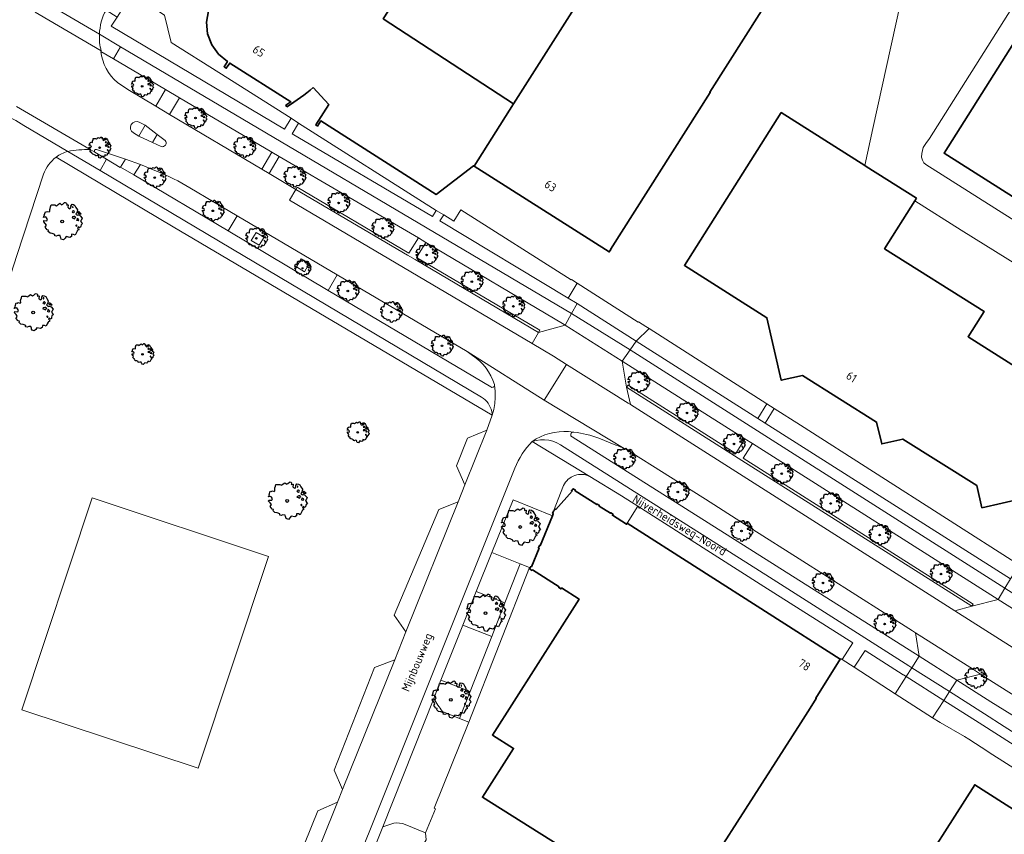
# Model space of a CAD drawing. Header units: metres. Extents: x 152391 to 157968, y 462336 to 467280.
# Tile 82 of 256: x 153546 to 153705, y 464233 to 464365. Entities that reach past the tile are written whole.
import ezdxf
from ezdxf.enums import TextEntityAlignment as Align

# ---------------------------------------------------------------- set-up
doc = ezdxf.new("R2010")
doc.units = ezdxf.units.M
doc.header["$LTSCALE"] = 0.75
doc.layers.get('0').update_dxf_attribs({"lineweight": 25})
for name, color, linetype, lineweight in [('B-GV-GR-BOOM-S', 252, 'Continuous', 25), ('B-WE-GR-BEPLANTING_CULTUUR_BODEMBEDEKKER-GV', 251, 'Continuous', 18), ('B-WE-GR-BEPLANTING_CULTUUR_HEESTERS-GV', 251, 'Continuous', 18), ('B-WE-GR-GROENVOORZIENING-GV', 251, 'Continuous', 18), ('B-WE-OG-BEBOUWING-GV', 6, 'Continuous', 35), ('B-WE-OG-BEBOUWING-T18', 1, 'Continuous', 18), ('B-WE-OG-TERREIN_CULTUURSCHEIDING-GV', 251, 'Continuous', 18), ('B-WE-OG-TOPOGRAFIE-T18', 1, 'Continuous', 18), ('B-WE-VH-VERHARDING_ASFALT-GV', 251, 'Continuous', 18), ('B-WE-VH-VERHARDING_BETONSTRAATSTEEN-GV', 251, 'Continuous', 18), ('B-WE-VH-VERHARDING_HALFVERHARDING_GRIND-GV', 251, 'Continuous', 18), ('B-WE-VH-VERHARDING_HOUTSNIPPERS-GV', 251, 'Continuous', 18), ('B-WE-VH-VERHARDING_STRAATBAKSTEEN-GV', 251, 'Continuous', 18), ('B-WE-VH-VERHARDING_TEGEL-GV', 251, 'Continuous', 18)]:
    doc.layers.add(name, color=color, linetype=linetype, lineweight=lineweight)
doc.styles.add('NLCS-ISO-M750-T18', font='NLCS-ISO.ttf', dxfattribs={"height": 1.35})

# ---------------------------------------------------------------- blocks, each defined once
blk = doc.blocks.new('SGR-BOOM_21_30')
at = {"linetype": 'Continuous'}
for p, q in [((-0.37, 1.55), (-0.23, 1.65)), ((-0.23, 1.65), (-0.13, 1.58)), ((0.07, 1.58), (0.2, 1.71)), ((0.2, 1.71), (0.26, 1.73)), ((0.26, 1.73), (0.33, 1.7)), ((0.33, 1.7), (0.39, 1.65)), ((0.39, 1.65), (0.4, 1.53)), ((-1.7, 0.37), (-1.66, 0.48)), ((-1.49, 0.41), (-1.7, 0.37)), ((-1.68, -0.03), (-1.67, 0.09)), ((-1.67, 0.09), (-1.39, 0.07)), ((-1.66, 0.48), (-1.6, 0.53)), ((-1.63, 0.58), (-1.53, 0.87)), ((-1.6, 0.53), (-1.63, 0.58)), ((-1.53, 0.87), (-1.46, 0.86)), ((-1.42, 0.33), (-1.49, 0.41)), ((-1.46, 0.86), (-1.34, 0.91)), ((-1.33, 0.18), (-1.42, 0.33)), ((-1.39, 0.07), (-1.33, 0.18)), ((-1.34, 0.91), (-1.18, 0.86)), ((-1.18, 0.86), (-1.12, 0.92)), ((-1.13, 1.09), (-1.11, 1.19)), ((-1.12, 0.92), (-1.13, 1.09)), ((-1.11, 1.19), (-1.05, 1.33)), ((-1.05, 1.33), (-1.02, 1.5)), ((-1.02, 1.5), (-0.67, 1.5)), ((-0.67, 1.5), (-0.52, 1.43)), ((-0.52, 1.43), (-0.47, 1.45)), ((-0.47, 1.45), (-0.37, 1.55)), ((-0.13, 1.58), (-0.06, 1.52)), ((-0.06, 1.52), (0.07, 1.58)), ((0.4, 1.53), (0.38, 1.5)), ((0.38, 1.5), (0.53, 1.52)), ((0.54, 1.48), (0.51, 1.29)), ((0.51, 1.29), (0.57, 1.24)), ((0.53, 1.52), (0.54, 1.48)), ((0.57, 1.24), (0.69, 1.15)), ((0.69, 1.15), (0.75, 1.2)), ((0.75, 1.2), (0.8, 1.29)), ((0.79, 1.4), (0.89, 1.56)), ((0.8, 1.29), (0.79, 1.4)), ((0.89, 1.56), (1.02, 1.53)), ((0.94, 0.91), (0.89, 0.87)), ((0.89, 0.87), (0.93, 0.83)), ((0.93, 0.41), (0.89, 0.33)), ((0.89, 0.33), (1.03, 0.32)), ((0.97, 1.37), (0.93, 1.33)), ((0.93, 1.33), (0.95, 1.25)), ((0.93, 0.83), (0.98, 0.84)), ((1.05, 0.46), (0.93, 0.41)), ((0.97, 0.97), (0.94, 0.91)), ((0.95, 1.25), (0.96, 1.24)), ((0.96, 1.27), (0.97, 1.37)), ((1.03, 0.97), (0.97, 0.97)), ((0.98, 0.84), (1.03, 0.78)), ((1.02, 1.53), (1.16, 1.45)), ((1.08, 0.94), (1.03, 0.97)), ((1.03, 0.78), (1.08, 0.84)), ((1.03, 0.32), (1.11, 0.25)), ((1.11, 0.46), (1.05, 0.46)), ((1.12, 0.87), (1.08, 0.94)), ((1.08, 0.84), (1.12, 0.87)), ((1.22, 0.4), (1.11, 0.46)), ((1.11, 0.25), (1.2, 0.37)), ((1.16, 1.45), (1.25, 1.27)), ((1.2, 0.37), (1.24, 0.41)), ((1.32, 0.79), (1.23, 0.69)), ((1.23, 0.69), (1.27, 0.63)), ((1.25, 1.27), (1.38, 1.06)), ((1.27, 0.63), (1.38, 0.56)), ((1.34, 0.18), (1.31, 0.1)), ((1.43, 0.05), (1.31, 0.1)), ((1.38, 1.06), (1.32, 0.79)), ((1.36, 0.3), (1.34, 0.23)), ((1.34, 0.23), (1.34, 0.18)), ((1.43, 0.23), (1.36, 0.3)), ((1.38, 0.56), (1.44, 0.6)), ((1.47, 0.2), (1.43, 0.23)), ((1.43, 0.05), (1.51, 0.14)), ((1.47, 0.86), (1.44, 0.81)), ((1.44, 0.81), (1.46, 0.74)), ((1.44, 0.6), (1.57, 0.56)), ((1.46, 0.74), (1.53, 0.69)), ((1.54, 0.86), (1.47, 0.86)), ((1.51, 0.14), (1.47, 0.2)), ((1.53, 0.73), (1.64, 0.68)), ((1.53, 0.69), (1.54, 0.73)), ((1.62, 0.76), (1.54, 0.86)), ((1.57, 0.56), (1.64, 0.51)), ((1.73, 0.71), (1.62, 0.76)), ((1.64, 0.68), (1.73, 0.71)), ((1.64, 0.51), (1.81, 0.32)), ((1.72, 0.1), (1.67, 0.04)), ((1.67, 0.04), (1.76, -0.09)), ((1.81, 0.32), (1.72, 0.1)), ((-1.54, -0.18), (-1.68, -0.03)), ((-1.55, -0.51), (-1.49, -0.42)), ((-1.35, -0.75), (-1.55, -0.51)), ((-1.44, -0.32), (-1.54, -0.18)), ((-1.49, -0.42), (-1.44, -0.32)), ((-1.25, -0.78), (-1.35, -0.75)), ((-1.27, -0.9), (-1.25, -0.78)), ((-1.11, -1.05), (-1.27, -0.9)), ((-0.91, -1.08), (-1.11, -1.05)), ((-0.67, -1.18), (-0.91, -1.08)), ((-0.68, -1.29), (-0.67, -1.18)), ((-0.55, -1.33), (-0.68, -1.29)), ((-0.4, -1.26), (-0.55, -1.33)), ((-0.19, -1.28), (-0.4, -1.26)), ((-0.16, -1.43), (-0.19, -1.28)), ((-0.13, -1.49), (-0.16, -1.43)), ((-0.1, -1.61), (-0.13, -1.49)), ((0.25, -1.52), (0.11, -1.67)), ((0.36, -1.38), (0.25, -1.52)), ((0.68, -1.44), (0.36, -1.38)), ((0.83, -1.36), (0.68, -1.44)), ((0.84, -1.16), (0.83, -1.36)), ((1.03, -1.18), (0.84, -1.16)), ((1.18, -1.24), (1.03, -1.18)), ((1.29, -1.01), (1.18, -1.24)), ((1.29, -0.29), (1.24, -0.36)), ((1.24, -0.36), (1.25, -0.42)), ((1.26, -0.42), (1.33, -0.41)), ((1.33, -0.34), (1.29, -0.29)), ((1.36, -0.88), (1.29, -1.01)), ((1.33, -0.41), (1.33, -0.34)), ((1.37, -0.83), (1.36, -0.88)), ((1.48, -0.8), (1.37, -0.83)), ((1.46, -0.47), (1.39, -0.59)), ((1.39, -0.59), (1.43, -0.64)), ((1.43, -0.64), (1.5, -0.7)), ((1.58, -0.59), (1.46, -0.47)), ((1.5, -0.7), (1.48, -0.8)), ((1.66, -0.52), (1.58, -0.59)), ((1.68, -0.42), (1.66, -0.52)), ((1.72, -0.31), (1.68, -0.42)), ((1.84, -0.18), (1.72, -0.31)), ((1.76, -0.09), (1.84, -0.18)), ((0.11, -1.67), (-0.1, -1.61))]:
    blk.add_line(p, q, dxfattribs=at)
blk.add_circle((0, 0), 0.126, dxfattribs=at)
blk = doc.blocks.new('SGR-BOOM_50_100')
at = {"linetype": 'Continuous'}
for p, q in [((-2.59, 1.53), (-2.39, 1.61)), ((-2.39, 1.61), (-2.1, 1.53)), ((-2.1, 1.53), (-1.99, 1.64)), ((-2.01, 1.93), (-1.97, 2.11)), ((-1.99, 1.64), (-2.01, 1.93)), ((-1.97, 2.11), (-1.87, 2.37)), ((-1.87, 2.37), (-1.81, 2.66)), ((-1.81, 2.66), (-1.19, 2.66)), ((-1.19, 2.66), (-0.92, 2.55)), ((-0.92, 2.55), (-0.84, 2.58)), ((-0.84, 2.58), (-0.65, 2.75)), ((-0.65, 2.75), (-0.4, 2.93)), ((-0.4, 2.93), (-0.24, 2.81)), ((-0.24, 2.81), (-0.11, 2.69)), ((-0.11, 2.69), (0.12, 2.81)), ((0.12, 2.81), (0.36, 3.04)), ((0.36, 3.04), (0.47, 3.07)), ((0.47, 3.07), (0.59, 3.02)), ((0.59, 3.02), (0.69, 2.93)), ((0.72, 2.72), (0.67, 2.66)), ((0.67, 2.66), (0.94, 2.69)), ((0.69, 2.93), (0.72, 2.72)), ((0.96, 2.64), (0.9, 2.29)), ((0.9, 2.29), (1, 2.2)), ((0.94, 2.69), (0.96, 2.64)), ((1, 2.2), (1.23, 2.05)), ((1.23, 2.05), (1.34, 2.14)), ((1.34, 2.14), (1.42, 2.29)), ((1.4, 2.49), (1.58, 2.78)), ((1.42, 2.29), (1.4, 2.49)), ((1.58, 2.78), (1.81, 2.72)), ((1.67, 1.61), (1.58, 1.56)), ((1.73, 2.43), (1.65, 2.37)), ((1.65, 2.37), (1.69, 2.23)), ((1.73, 1.73), (1.67, 1.61)), ((1.69, 2.23), (1.71, 2.2)), ((1.71, 2.26), (1.73, 2.43)), ((1.83, 1.73), (1.73, 1.73)), ((1.81, 2.72), (2.06, 2.58)), ((1.91, 1.67), (1.83, 1.73)), ((2, 1.56), (1.91, 1.67)), ((2.06, 2.58), (2.22, 2.26)), ((2.22, 2.26), (2.45, 1.88)), ((2.45, 1.88), (2.35, 1.41)), ((-3.03, 0.65), (-2.94, 0.85)), ((-2.65, 0.74), (-3.03, 0.65)), ((-2.99, -0.05), (-2.96, 0.15)), ((-2.96, 0.15), (-2.47, 0.12)), ((-2.94, 0.85), (-2.84, 0.94)), ((-2.9, 1.03), (-2.72, 1.56)), ((-2.84, 0.94), (-2.9, 1.03)), ((-2.72, 1.56), (-2.59, 1.53)), ((-2.53, 0.59), (-2.65, 0.74)), ((-2.37, 0.33), (-2.53, 0.59)), ((-2.47, 0.12), (-2.37, 0.33)), ((1.58, 1.56), (1.65, 1.47)), ((1.65, 0.74), (1.58, 0.59)), ((1.58, 0.59), (1.83, 0.56)), ((1.65, 1.47), (1.75, 1.5)), ((1.87, 0.82), (1.65, 0.74)), ((1.75, 1.5), (1.83, 1.38)), ((1.83, 1.38), (1.91, 1.5)), ((1.83, 0.56), (1.98, 0.45)), ((1.98, 0.82), (1.87, 0.82)), ((1.91, 1.5), (2, 1.56)), ((2.16, 0.71), (1.98, 0.82)), ((1.98, 0.45), (2.14, 0.65)), ((2.14, 0.65), (2.2, 0.74)), ((2.35, 1.41), (2.18, 1.23)), ((2.18, 1.23), (2.27, 1.12)), ((2.27, 1.12), (2.45, 1)), ((2.39, 0.33), (2.33, 0.18)), ((2.55, 0.09), (2.33, 0.18)), ((2.41, 0.53), (2.39, 0.42)), ((2.39, 0.42), (2.39, 0.33)), ((2.53, 0.42), (2.41, 0.53)), ((2.45, 1), (2.56, 1.06)), ((2.62, 0.36), (2.53, 0.42)), ((2.55, 0.09), (2.68, 0.24)), ((2.62, 1.53), (2.56, 1.44)), ((2.56, 1.44), (2.6, 1.32)), ((2.56, 1.06), (2.78, 1)), ((2.6, 1.32), (2.72, 1.23)), ((2.74, 1.53), (2.62, 1.53)), ((2.68, 0.24), (2.62, 0.36)), ((2.72, 1.29), (2.91, 1.2)), ((2.72, 1.23), (2.74, 1.29)), ((2.89, 1.35), (2.74, 1.53)), ((2.78, 1), (2.91, 0.91)), ((3.07, 1.26), (2.89, 1.35)), ((2.91, 1.2), (3.07, 1.26)), ((2.91, 0.91), (3.22, 0.56)), ((3.05, 0.18), (2.97, 0.07)), ((2.97, 0.07), (3.13, -0.17)), ((3.22, 0.56), (3.05, 0.18)), ((-2.74, -0.31), (-2.99, -0.05)), ((-2.76, -0.9), (-2.65, -0.75)), ((-2.41, -1.34), (-2.76, -0.9)), ((-2.55, -0.58), (-2.74, -0.31)), ((-2.65, -0.75), (-2.55, -0.58)), ((-2.22, -1.39), (-2.41, -1.34)), ((-2.26, -1.6), (-2.22, -1.39)), ((2.29, -0.52), (2.2, -0.64)), ((2.2, -0.64), (2.22, -0.75)), ((2.25, -0.75), (2.37, -0.72)), ((2.37, -0.61), (2.29, -0.52)), ((2.41, -1.57), (2.29, -1.8)), ((2.37, -0.72), (2.37, -0.61)), ((2.43, -1.48), (2.41, -1.57)), ((2.64, -1.42), (2.43, -1.48)), ((2.6, -0.84), (2.47, -1.04)), ((2.47, -1.04), (2.53, -1.13)), ((2.53, -1.13), (2.66, -1.25)), ((2.8, -1.04), (2.6, -0.84)), ((2.66, -1.25), (2.64, -1.42)), ((2.95, -0.93), (2.8, -1.04)), ((2.99, -0.75), (2.95, -0.93)), ((3.05, -0.55), (2.99, -0.75)), ((3.28, -0.31), (3.05, -0.55)), ((3.13, -0.17), (3.28, -0.31)), ((-1.97, -1.86), (-2.26, -1.6)), ((-1.62, -1.92), (-1.97, -1.86)), ((-1.19, -2.1), (-1.62, -1.92)), ((-1.21, -2.3), (-1.19, -2.1)), ((-0.98, -2.36), (-1.21, -2.3)), ((-0.71, -2.24), (-0.98, -2.36)), ((-0.34, -2.27), (-0.71, -2.24)), ((-0.28, -2.53), (-0.34, -2.27)), ((-0.24, -2.65), (-0.28, -2.53)), ((-0.17, -2.85), (-0.24, -2.65)), ((0.2, -2.97), (-0.17, -2.85)), ((0.45, -2.71), (0.2, -2.97)), ((0.63, -2.45), (0.45, -2.71)), ((1.21, -2.56), (0.63, -2.45)), ((1.48, -2.42), (1.21, -2.56)), ((1.5, -2.07), (1.48, -2.42)), ((1.83, -2.1), (1.5, -2.07)), ((2.1, -2.21), (1.83, -2.1)), ((2.29, -1.8), (2.1, -2.21))]:
    blk.add_line(p, q, dxfattribs=at)
blk.add_circle((0, 0), 0.225, dxfattribs=at)
blk = doc.blocks.new('SGR-BOOM_0_20')
at = {"linetype": 'Continuous'}
for p, q in [((-1.28, 0.27), (-1.24, 0.36)), ((-1.12, 0.31), (-1.28, 0.27)), ((-1.26, -0.02), (-1.25, 0.06)), ((-1.25, 0.06), (-1.04, 0.05)), ((-1.24, 0.36), (-1.2, 0.4)), ((-1.22, 0.43), (-1.15, 0.66)), ((-1.2, 0.4), (-1.22, 0.43)), ((-1.15, 0.66), (-1.09, 0.64)), ((-1.07, 0.25), (-1.12, 0.31)), ((-1.09, 0.64), (-1.01, 0.68)), ((-1, 0.14), (-1.07, 0.25)), ((-1.04, 0.05), (-1, 0.14)), ((-1.01, 0.68), (-0.88, 0.64)), ((-0.88, 0.64), (-0.84, 0.69)), ((-0.85, 0.82), (-0.83, 0.89)), ((-0.84, 0.69), (-0.85, 0.82)), ((-0.83, 0.89), (-0.79, 1)), ((-0.79, 1), (-0.76, 1.12)), ((-0.76, 1.12), (-0.5, 1.12)), ((-0.5, 1.12), (-0.39, 1.07)), ((-0.39, 1.07), (-0.35, 1.09)), ((-0.35, 1.09), (-0.27, 1.16)), ((-0.27, 1.16), (-0.17, 1.24)), ((-0.17, 1.24), (-0.1, 1.19)), ((-0.1, 1.19), (-0.05, 1.14)), ((-0.05, 1.14), (0.05, 1.19)), ((0.05, 1.19), (0.15, 1.28)), ((0.15, 1.28), (0.2, 1.3)), ((0.2, 1.3), (0.25, 1.27)), ((0.25, 1.27), (0.29, 1.24)), ((0.3, 1.15), (0.28, 1.12)), ((0.28, 1.12), (0.4, 1.14)), ((0.29, 1.24), (0.3, 1.15)), ((0.41, 1.11), (0.38, 0.96)), ((0.38, 0.96), (0.42, 0.93)), ((0.4, 1.14), (0.41, 1.11)), ((0.42, 0.93), (0.52, 0.87)), ((0.52, 0.87), (0.56, 0.9)), ((0.56, 0.9), (0.6, 0.96)), ((0.59, 1.05), (0.67, 1.17)), ((0.6, 0.96), (0.59, 1.05)), ((0.67, 1.17), (0.76, 1.15)), ((0.7, 0.68), (0.67, 0.66)), ((0.67, 0.66), (0.69, 0.62)), ((0.69, 0.31), (0.67, 0.25)), ((0.67, 0.25), (0.77, 0.24)), ((0.73, 1.03), (0.69, 1)), ((0.69, 1), (0.71, 0.94)), ((0.69, 0.62), (0.74, 0.63)), ((0.79, 0.35), (0.69, 0.31)), ((0.73, 0.73), (0.7, 0.68)), ((0.71, 0.94), (0.72, 0.93)), ((0.72, 0.95), (0.73, 1.03)), ((0.77, 0.73), (0.73, 0.73)), ((0.74, 0.63), (0.77, 0.58)), ((0.76, 1.15), (0.87, 1.09)), ((0.81, 0.71), (0.77, 0.73)), ((0.77, 0.58), (0.81, 0.63)), ((0.77, 0.24), (0.83, 0.19)), ((0.83, 0.35), (0.79, 0.35)), ((0.84, 0.66), (0.81, 0.71)), ((0.81, 0.63), (0.84, 0.66)), ((0.91, 0.3), (0.83, 0.35)), ((0.83, 0.19), (0.9, 0.27)), ((0.87, 1.09), (0.94, 0.95)), ((0.9, 0.27), (0.93, 0.31)), ((0.99, 0.59), (0.92, 0.52)), ((0.92, 0.52), (0.96, 0.47)), ((0.94, 0.95), (1.03, 0.79)), ((0.96, 0.47), (1.03, 0.42)), ((1.01, 0.14), (0.98, 0.08)), ((1.08, 0.04), (0.98, 0.08)), ((1.03, 0.79), (0.99, 0.59)), ((1.02, 0.22), (1.01, 0.18)), ((1.01, 0.18), (1.01, 0.14)), ((1.07, 0.18), (1.02, 0.22)), ((1.03, 0.42), (1.08, 0.45)), ((1.1, 0.15), (1.07, 0.18)), ((1.1, 0.64), (1.08, 0.61)), ((1.08, 0.61), (1.1, 0.56)), ((1.08, 0.45), (1.17, 0.42)), ((1.08, 0.04), (1.13, 0.1)), ((1.16, 0.64), (1.1, 0.64)), ((1.1, 0.56), (1.15, 0.52)), ((1.13, 0.1), (1.1, 0.15)), ((1.15, 0.55), (1.23, 0.51)), ((1.15, 0.52), (1.16, 0.55)), ((1.22, 0.57), (1.16, 0.64)), ((1.17, 0.42), (1.23, 0.39)), ((1.3, 0.53), (1.22, 0.57)), ((1.23, 0.51), (1.3, 0.53)), ((1.23, 0.39), (1.36, 0.24)), ((1.29, 0.08), (1.25, 0.03)), ((1.25, 0.03), (1.32, -0.07)), ((1.36, 0.24), (1.29, 0.08)), ((-1.15, -0.13), (-1.26, -0.02)), ((-1.16, -0.38), (-1.12, -0.32)), ((-1.02, -0.56), (-1.16, -0.38)), ((-1.08, -0.24), (-1.15, -0.13)), ((-1.12, -0.32), (-1.08, -0.24)), ((-0.94, -0.59), (-1.02, -0.56)), ((-0.95, -0.67), (-0.94, -0.59)), ((-0.83, -0.79), (-0.95, -0.67)), ((-0.68, -0.81), (-0.83, -0.79)), ((-0.5, -0.88), (-0.68, -0.81)), ((-0.51, -0.97), (-0.5, -0.88)), ((-0.41, -0.99), (-0.51, -0.97)), ((-0.3, -0.95), (-0.41, -0.99)), ((-0.14, -0.96), (-0.3, -0.95)), ((-0.12, -1.07), (-0.14, -0.96)), ((-0.1, -1.12), (-0.12, -1.07)), ((-0.07, -1.2), (-0.1, -1.12)), ((0.08, -1.25), (-0.07, -1.2)), ((0.19, -1.14), (0.08, -1.25)), ((0.27, -1.03), (0.19, -1.14)), ((0.51, -1.08), (0.27, -1.03)), ((0.62, -1.02), (0.51, -1.08)), ((0.63, -0.87), (0.62, -1.02)), ((0.77, -0.88), (0.63, -0.87)), ((0.89, -0.93), (0.77, -0.88)), ((0.96, -0.76), (0.89, -0.93)), ((0.96, -0.22), (0.93, -0.27)), ((0.93, -0.27), (0.94, -0.32)), ((0.95, -0.32), (1, -0.3)), ((1, -0.26), (0.96, -0.22)), ((1.02, -0.66), (0.96, -0.76)), ((1, -0.3), (1, -0.26)), ((1.03, -0.63), (1.02, -0.66)), ((1.11, -0.6), (1.03, -0.63)), ((1.1, -0.35), (1.04, -0.44)), ((1.04, -0.44), (1.07, -0.48)), ((1.07, -0.48), (1.12, -0.53)), ((1.18, -0.44), (1.1, -0.35)), ((1.12, -0.53), (1.11, -0.6)), ((1.24, -0.39), (1.18, -0.44)), ((1.26, -0.32), (1.24, -0.39)), ((1.29, -0.23), (1.26, -0.32)), ((1.38, -0.13), (1.29, -0.23)), ((1.32, -0.07), (1.38, -0.13))]:
    blk.add_line(p, q, dxfattribs=at)
blk.add_circle((0, 0), 0.0948, dxfattribs=at)

msp = doc.modelspace()

# ---------------------------------------------------------------- linework, layer by layer
at = {"layer": 'B-WE-GR-BEPLANTING_CULTUUR_BODEMBEDEKKER-GV'}
msp.add_lwpolyline([(153572.52, 464382.09), (153561.86, 464365.16), (153560.9, 464363.71), (153588.87, 464347.07), (153589.94, 464348.86), (153578.25, 464356.24), (153570.57, 464361.09), (153569.48, 464365.49), (153566.54, 464367.43), (153575.77, 464381.9)], dxfattribs=at)
for points in [[(153590.09, 464346.36), (153612.73, 464333.02), (153613.33, 464333.96), (153591.14, 464348.09)], [(153635.13, 464322.78), (153617.34, 464334.07), (153616.21, 464332.23), (153614.6, 464333.26), (153613.95, 464332.29), (153634.62, 464319.85), (153636.07, 464322.25), (153635.16, 464322.83)], [(153705.99, 464274.51), (153707.47, 464276.76), (153672.15, 464299.31), (153667.89, 464302.03), (153666.43, 464299.68)], [(153678.86, 464261.5), (153680.58, 464264.23), (153666.22, 464273.31), (153645.86, 464286.28), (153644.17, 464283.5), (153678.55, 464261.58), (153678.61, 464261.66)], [(153687.42, 464255.99), (153689.19, 464258.77), (153688.73, 464259.06), (153688.72, 464259.07), (153682.58, 464262.97), (153680.78, 464260.26)]]:
    msp.add_lwpolyline(points, close=True, dxfattribs=at)
at = {"layer": 'B-WE-GR-BEPLANTING_CULTUUR_HEESTERS-GV'}
msp.add_lwpolyline([(153665.24, 464300.43), (153666.71, 464302.78), (153647.7, 464314.92), (153645.64, 464312.91)], close=True, dxfattribs=at)
at = {"layer": 'B-WE-GR-GROENVOORZIENING-GV'}
for points in [[(153585.56, 464329.68), (153584.27, 464330.44), (153583.51, 464329.15), (153584.8, 464328.39)], [(153590.8, 464324.86), (153592.09, 464324.1), (153592.85, 464325.4), (153591.56, 464326.16)]]:
    msp.add_lwpolyline(points, close=True, dxfattribs=at)
at = {"layer": 'B-WE-OG-BEBOUWING-GV'}
for points in [[(153625.83, 464351.16), (153604.8, 464364.9), (153614.19, 464379.42), (153635.68, 464412.85), (153637.42, 464415.56), (153617.41, 464428.27), (153617.46, 464428.34), (153616.36, 464429.03), (153577.73, 464368.26), (153576.74, 464368.89), (153576.49, 464368.48), (153577.39, 464367.91), (153576.6, 464366.21), (153576.27, 464364.35), (153576.44, 464362.47), (153577.12, 464360.72), (153578.24, 464359.21), (153579.67, 464358.02), (153579.11, 464357.16), (153579.48, 464356.92), (153580.02, 464357.77), (153589.9, 464351.49), (153589.09, 464350.99), (153589.27, 464350.71)], [(153593.5, 464353.82), (153596.02, 464351.09), (153593.9, 464347.77), (153594.18, 464347.59), (153594.72, 464348.44), (153613.35, 464336.56), (153619.37, 464341.2), (153619.46, 464341.14), (153625.83, 464351.16)], [(153656.99, 464227.62), (153672.18, 464251.31), (153673.68, 464253.66), (153674.68, 464255.22), (153674.6, 464255.28), (153678.55, 464261.58), (153644.17, 464283.5), (153644.07, 464283.34), (153641.77, 464284.81), (153641.88, 464284.97), (153641.51, 464285.2), (153641.45, 464285.11), (153639.62, 464286.28), (153639.68, 464286.38), (153639.32, 464286.61), (153639.26, 464286.51), (153635.76, 464288.75), (153635.82, 464288.85), (153635.46, 464289.08), (153635.17, 464288.75), (153635.26, 464288.68), (153632.65, 464285.73), (153632.57, 464285.8), (153632.29, 464285.48), (153632.12, 464285.09), (153632.23, 464285.04), (153632.09, 464284.72), (153630.11, 464279.88), (153630.01, 464279.92), (153629.84, 464279.52), (153629.95, 464279.48), (153628.71, 464276.48), (153628.61, 464276.52), (153628.53, 464276.32), (153628.45, 464276.12), (153628.81, 464275.89), (153628.87, 464275.98), (153633.18, 464273.22), (153633.12, 464273.13), (153633.48, 464272.9), (153633.59, 464273.07), (153636.4, 464271.27), (153622.42, 464249.33), (153625.83, 464247.16), (153620.81, 464239.28), (153647.25, 464222.66)]]:
    msp.add_lwpolyline(points, dxfattribs=at)
for points in [[(153637.42, 464415.56), (153635.68, 464412.85), (153614.19, 464379.42), (153604.8, 464364.9), (153625.83, 464351.16), (153658.31, 464402.29), (153637.92, 464415.24)], [(153625.83, 464351.16), (153619.46, 464341.14), (153641.27, 464327.29), (153641.52, 464327.67), (153641.49, 464327.69), (153657.57, 464352.99), (153657.48, 464353.05), (153680.01, 464388.5), (153658.31, 464402.29)], [(153724.51, 464389.55), (153695.29, 464343.22), (153816.9, 464266.08), (153823.04, 464275.74), (153839.82, 464302.14), (153840.51, 464303.22), (153853.73, 464294.81), (153859.67, 464304.14), (153825.71, 464325.77), (153806.01, 464338.33), (153800.32, 464341.96), (153780, 464354.35)], [(153690.85, 464335.95), (153682.73, 464341.09), (153682.5, 464341.23), (153669.02, 464349.77), (153653.4, 464325.11), (153666.72, 464316.67), (153669.03, 464306.59), (153672.46, 464307.37), (153684.42, 464299.84), (153685.23, 464296.31), (153688.64, 464297.09), (153700.58, 464289.62), (153701.41, 464286), (153711.26, 464288.26), (153719.65, 464282.97), (153727.64, 464295.57), (153699.18, 464313.6), (153701.76, 464317.68), (153685.69, 464327.8), (153690.58, 464335.52)], [(153756.45, 464205.43), (153715.98, 464231.29), (153716.83, 464232.63), (153713.16, 464234.98), (153712.29, 464233.61), (153700.26, 464241.3), (153689.32, 464224.17), (153745.48, 464188.28)]]:
    msp.add_lwpolyline(points, close=True, dxfattribs=at)
msp.add_lwpolyline([(153589.27, 464350.71, 0.036793), (153593.5, 464353.82)], format="xyb", dxfattribs=at)
at = {"layer": 'B-WE-OG-TERREIN_CULTUURSCHEIDING-GV'}
for points in [[(153561.27, 464358.46), (153559.24, 464359.65)], [(153561.92, 464354.63), (153563.59, 464353.47), (153568.09, 464350.79), (153569.67, 464353.51), (153561.27, 464358.46)], [(153587.59, 464220.58), (153594.25, 464237.12), (153597.42, 464238.51), (153598.23, 464240.54), (153596.88, 464243.64), (153603.4, 464260.25), (153606.67, 464261.49), (153608.46, 464265.99), (153606.59, 464268.69), (153613.77, 464285.71), (153616.88, 464286.97), (153617.98, 464289.69), (153616.61, 464292.77), (153618.4, 464297.21), (153621.51, 464298.53), (153622.4, 464300.96), (153570.92, 464331.35), (153552, 464342.57)], [(153568.23, 464340.34), (153565.65, 464341.38), (153564.58, 464339.73), (153579.78, 464330.67)], [(153550, 464339.83), (153545.67, 464326.7), (153538.66, 464305.11), (153529.4, 464276.94), (153520.48, 464249.65), (153520.01, 464248.23), (153511.4, 464221.91), (153511.01, 464220.67), (153510.59, 464219.41), (153509.97, 464217.58), (153505.52, 464203.96), (153497.12, 464178.34), (153489.67, 464155.68), (153487.6, 464149.38), (153478.79, 464122.48), (153478.16, 464120.52)], [(153579.78, 464330.67), (153581.24, 464333.09), (153573.61, 464337.63)], [(153619.21, 464310.56), (153618.33, 464311.21), (153597.39, 464323.59), (153595.9, 464321.06), (153622.14, 464305.52)], [(153635.29, 464297.43), (153668.2, 464276.62), (153691.26, 464262.04), (153690.7, 464265.83), (153690.21, 464266.14), (153671.94, 464277.76), (153664.45, 464282.52), (153661.76, 464284.23), (153656.82, 464287.38), (153654.47, 464288.82), (153644.92, 464294.86)], [(153642.35, 464296.09), (153639.61, 464297.24)], [(153633.9, 464289.59), (153632.29, 464285.48), (153632.57, 464285.8), (153632.65, 464285.73), (153635.26, 464288.68), (153635.17, 464288.75), (153635.46, 464289.08), (153635.82, 464288.85), (153635.76, 464288.75), (153639.26, 464286.51), (153639.32, 464286.61), (153639.68, 464286.38), (153639.62, 464286.28), (153641.45, 464285.11), (153641.51, 464285.2), (153641.88, 464284.97), (153641.77, 464284.81), (153644.07, 464283.34), (153644.17, 464283.5), (153645.86, 464286.28)], [(153645.86, 464286.28), (153643.27, 464287.92), (153638.16, 464291.05)], [(153606.5, 464235.11), (153604.73, 464234.54), (153590.02, 464197.8), (153590.01, 464194.8), (153593.71, 464193.33), (153594.3, 464194.99), (153595.79, 464194.19), (153610.11, 464229.82), (153611.15, 464231.47), (153611.73, 464232.41), (153611.61, 464233.54), (153608.33, 464234.91)]]:
    msp.add_lwpolyline(points, dxfattribs=at)
for points in [[(153559.24, 464359.65, 0.197747), (153561.92, 464354.63)], [(153552, 464342.57, 0.148123), (153550, 464339.83)], [(153573.61, 464337.63, 0.041812), (153568.23, 464340.34)], [(153622.75, 464305.91, 0.173259), (153619.21, 464310.56)], [(153622.14, 464305.52, 0.643061), (153622.77, 464305.78)], [(153622.77, 464305.78, 0.079504), (153622.75, 464305.91)], [(153635.49, 464298.22, 0.811834), (153635.29, 464297.43)], [(153635.58, 464298.21, 0.056614), (153635.49, 464298.22)], [(153639.61, 464297.24, 0.055769), (153635.58, 464298.21)], [(153643.68, 464295.56, 0.03394), (153642.35, 464296.09)], [(153644.92, 464294.86, 0.034487), (153643.68, 464295.56)], [(153638.16, 464291.05, 0.425985), (153633.9, 464289.59)], [(153608.33, 464234.91, 0.123715), (153606.5, 464235.11)]]:
    msp.add_lwpolyline(points, format="xyb", dxfattribs=at)
for points in [[(153586.8, 464343.4), (153571.92, 464352.17), (153570.33, 464349.44), (153585.19, 464340.66)], [(153588, 464342.69), (153586.37, 464339.92), (153590.72, 464337.37), (153590.92, 464337.72), (153608.93, 464327.1), (153610.48, 464329.55)], [(153629.85, 464314.3), (153634.16, 464315.47), (153633.98, 464315.57), (153611.69, 464328.82), (153610.15, 464326.38), (153630.05, 464314.64)], [(153644.08, 464305.46), (153644.3, 464305.8), (153661.7, 464294.75), (153663.17, 464297.12), (153643.38, 464309.68)], [(153699.78, 464270.11), (153704, 464271.22), (153664.37, 464296.36), (153662.9, 464293.99), (153699.99, 464270.45)], [(153586.3, 464278.13), (153557.83, 464287.59), (153546.49, 464253.42), (153574.96, 464243.97)], [(153586.3, 464278.13), (153574.96, 464243.97), (153546.49, 464253.42), (153557.83, 464287.59)], [(153763.41, 464219.54), (153736.96, 464236.38), (153710.25, 464253.39), (153702.27, 464258.47), (153701.19, 464259.15), (153697.36, 464258.21), (153697.35, 464258.19), (153702.86, 464254.71), (153706.22, 464252.57), (153735.42, 464233.96), (153764.08, 464215.69)], [(153715.35, 464238.37), (153717.03, 464241.05), (153704.08, 464249.29), (153700.95, 464251.29), (153695.24, 464254.92), (153693.45, 464252.12), (153694.66, 464251.34), (153698.59, 464249.1), (153699.28, 464248.66), (153702.37, 464246.68), (153702.58, 464246.54)]]:
    msp.add_lwpolyline(points, close=True, dxfattribs=at)
at = {"layer": 'B-WE-VH-VERHARDING_ASFALT-GV'}
for points in [[(153719.01, 464399.96), (153698.27, 464413.25), (153697.04, 464407.4), (153691.23, 464380.95), (153683.81, 464347.22), (153682.5, 464341.23), (153682.73, 464341.09), (153690.85, 464335.95), (153690.58, 464335.52), (153698.05, 464330.82), (153711.12, 464322.66)], [(153559.24, 464359.65), (153559.3, 464359.74), (153549.27, 464365.62), (153548.63, 464366)], [(153552.52, 464367.03), (153552.31, 464366.33), (153559.01, 464362.4)], [(153559.01, 464362.4), (153552.31, 464366.33)], [(153725.75, 464320.26), (153692.38, 464341.42), (153692.05, 464341.69), (153691.81, 464342.09), (153691.68, 464342.58), (153691.73, 464343.18), (153691.81, 464343.67), (153691.95, 464344.12), (153692.33, 464344.77), (153692.92, 464345.58), (153706.22, 464366.64)], [(153549.27, 464365.62), (153559.3, 464359.74)], [(153559.24, 464359.65), (153561.27, 464358.46), (153562.42, 464360.38), (153559.01, 464362.4)], [(153559.3, 464359.74), (153559.24, 464359.65)], [(153573.61, 464337.63), (153581.24, 464333.09), (153597.39, 464323.59), (153618.33, 464311.21), (153630.78, 464303.39), (153634.39, 464309.14), (153632.3, 464310.46), (153628.81, 464312.52), (153589.65, 464335.62), (153590.72, 464337.37), (153586.37, 464339.92), (153585.19, 464340.66), (153570.33, 464349.44), (153568.09, 464350.79), (153563.59, 464353.47), (153561.92, 464354.63)], [(153545.61, 464350.76), (153557.52, 464343.81), (153558.25, 464343.39)], [(153557.52, 464343.81), (153545.61, 464350.76)], [(153546.81, 464347.7), (153553.88, 464343.51)], [(153553.88, 464343.51), (153546.81, 464347.7)], [(153565.36, 464345.98), (153566.36, 464347.72), (153565.44, 464348.22)], [(153565.44, 464348.22), (153566.36, 464347.72), (153568.32, 464346.24), (153569.6, 464345.28)], [(153564.48, 464346.52), (153565.36, 464345.98)], [(153567.55, 464344.95), (153565.36, 464345.98), (153564.48, 464346.52)], [(153568.32, 464346.24), (153567.55, 464344.95), (153568.96, 464344.3)], [(153569.6, 464345.28), (153568.32, 464346.24)], [(153558.25, 464343.39), (153557.52, 464343.81)], [(153558.51, 464343.79), (153563.2, 464342.28), (153565.65, 464341.38), (153568.23, 464340.34)], [(153568.96, 464344.3), (153567.55, 464344.95)], [(153553.88, 464343.51), (153559.1, 464340.44), (153560.15, 464342.24), (153558.25, 464343.39)], [(153525.01, 464285.91), (153522.45, 464278.22), (153519.86, 464270.25), (153518.88, 464267.3), (153513.47, 464250.73), (153513.36, 464250.41), (153510.24, 464240.84), (153508.44, 464235.34), (153505.85, 464227.4), (153504.8, 464224.22), (153511.4, 464221.91), (153520.01, 464248.23), (153520.48, 464249.65), (153529.4, 464276.94), (153538.66, 464305.11), (153545.67, 464326.7), (153550, 464339.83)], [(153643.68, 464295.56), (153630.78, 464303.39), (153618.33, 464311.21), (153619.21, 464310.56)], [(153763.41, 464219.54), (153773.05, 464213.4), (153784.82, 464205.9), (153788.28, 464211.28), (153788.25, 464211.29), (153785.8, 464212.85), (153744.09, 464239.44), (153740.41, 464241.79), (153726.71, 464250.52), (153725.08, 464251.56), (153710.86, 464260.59), (153697.03, 464269.38), (153644.68, 464302.66), (153644.34, 464302.88), (153634.39, 464309.14), (153630.78, 464303.39), (153643.68, 464295.56)], [(153622.77, 464305.78), (153622.86, 464304.8), (153622.87, 464303.81), (153622.79, 464302.83), (153622.63, 464301.85), (153622.4, 464300.96), (153621.51, 464298.53), (153617.98, 464289.69), (153616.88, 464286.97), (153608.46, 464265.99), (153606.67, 464261.49)], [(153628.82, 464296.71), (153629.48, 464297.12), (153630.18, 464297.47), (153630.9, 464297.77), (153631.64, 464298), (153632.4, 464298.17), (153633.17, 464298.28), (153633.94, 464298.33), (153634.72, 464298.3), (153635.49, 464298.22)], [(153639.61, 464297.24), (153642.35, 464296.09)], [(153644.92, 464294.86), (153654.47, 464288.82), (153656.82, 464287.38), (153661.76, 464284.23), (153664.45, 464282.52), (153671.94, 464277.76), (153690.21, 464266.14), (153690.7, 464265.83), (153700.02, 464259.9), (153701.19, 464259.15), (153702.27, 464258.47), (153710.25, 464253.39), (153736.96, 464236.38), (153763.41, 464219.54)], [(153520.89, 464034.25), (153526.54, 464048.27), (153534.29, 464067.75), (153535.77, 464067.16), (153536.7, 464069.48), (153537.57, 464071.87), (153543.34, 464086.14), (153544.17, 464088.2), (153552.44, 464109.09), (153554.21, 464113.47), (153556.73, 464119.7), (153557.15, 464120.74), (153558.45, 464124.09), (153566.15, 464143.14), (153567.1, 464145.49), (153570.01, 464152.92), (153579.61, 464176.51), (153583.55, 464186.38), (153588.4, 464198.57), (153602.94, 464234.74), (153612.09, 464257.59), (153626.04, 464292.38)], [(153606.67, 464261.49), (153598.23, 464240.54), (153597.42, 464238.51), (153594.88, 464232.23), (153589.01, 464217.41), (153577.46, 464188.79), (153562.99, 464152.95), (153557.42, 464138.77), (153554.77, 464132.09), (153552.8, 464127.11), (153544.41, 464106.27), (153543.88, 464104.79), (153542.02, 464100.42)]]:
    msp.add_lwpolyline(points, dxfattribs=at)
for points in [[(153559.01, 464362.4, -0.119685), (153560.07, 464366.31)], [(153559.3, 464359.74, -0.086444), (153559.01, 464362.4)], [(153559.01, 464362.4, 0.086444), (153559.3, 464359.74)], [(153561.92, 464354.63, -0.197747), (153559.24, 464359.65)], [(153543.26, 464349.58, -0.042428), (153546.81, 464347.7)], [(153546.81, 464347.7, 0.042428), (153543.26, 464349.58)], [(153565.44, 464348.22, 0.985812), (153564.48, 464346.52)], [(153564.48, 464346.52, -0.985812), (153565.44, 464348.22)], [(153568.96, 464344.3, 0.794582), (153569.6, 464345.28)], [(153569.6, 464345.28, -0.794582), (153568.96, 464344.3)], [(153553.88, 464343.51, -0.040888), (153557.52, 464343.81)], [(153557.52, 464343.81, 0.040888), (153553.88, 464343.51)], [(153558.25, 464343.39, -0.795844), (153558.51, 464343.79)], [(153550, 464339.83, -0.148123), (153552, 464342.57)], [(153552, 464342.57, -0.104433), (153553.88, 464343.51)], [(153568.23, 464340.34, -0.041812), (153573.61, 464337.63)], [(153619.21, 464310.56, -0.173259), (153622.75, 464305.91)], [(153622.75, 464305.91, -0.079504), (153622.77, 464305.78)], [(153635.49, 464298.22, -0.056614), (153635.58, 464298.21)], [(153635.58, 464298.21, -0.055769), (153639.61, 464297.24)], [(153626.04, 464292.38, -0.103107), (153628.82, 464296.71)], [(153642.35, 464296.09, -0.03394), (153643.68, 464295.56)], [(153643.68, 464295.56, -0.034487), (153644.92, 464294.86)]]:
    msp.add_lwpolyline(points, format="xyb", dxfattribs=at)
at = {"layer": 'B-WE-VH-VERHARDING_BETONSTRAATSTEEN-GV'}
for points in [[(153816.9, 464266.08), (153695.29, 464343.22), (153724.51, 464389.55), (153722.09, 464391.5), (153717.26, 464383.99), (153706.22, 464366.64), (153692.92, 464345.58), (153692.33, 464344.77), (153691.95, 464344.12), (153691.81, 464343.67), (153691.73, 464343.18), (153691.68, 464342.58), (153691.81, 464342.09), (153692.05, 464341.69), (153692.38, 464341.42), (153725.75, 464320.26), (153744.22, 464308.51), (153768.76, 464293.12), (153797.53, 464274.65), (153816.15, 464262.94), (153823.92, 464275.18), (153823.04, 464275.74)], [(153636.11, 464318.97), (153635.17, 464317.34), (153644.65, 464311.49), (153645.64, 464312.91)], [(153635.17, 464317.34), (153634.16, 464315.47), (153643.38, 464309.68), (153644.65, 464311.49)], [(153634.16, 464315.47), (153629.85, 464314.3), (153628.81, 464312.52), (153632.3, 464310.46), (153634.39, 464309.14), (153644.34, 464302.88), (153644.68, 464302.66), (153644.08, 464305.46), (153643.38, 464309.68)], [(153617.98, 464289.69), (153621.51, 464298.53), (153618.4, 464297.21), (153616.61, 464292.77)], [(153608.46, 464265.99), (153616.88, 464286.97), (153613.77, 464285.71), (153606.59, 464268.69)], [(153704, 464271.22), (153709.38, 464267.8), (153710.53, 464269.57), (153705.12, 464273.01)], [(153710.28, 464263.45), (153709.38, 464267.8), (153704, 464271.22), (153699.78, 464270.11), (153697.03, 464269.38), (153710.86, 464260.59)], [(153697.35, 464258.19), (153697.36, 464258.21), (153701.19, 464259.15), (153700.02, 464259.9), (153690.7, 464265.83), (153691.26, 464262.04)], [(153598.23, 464240.54), (153606.67, 464261.49), (153603.4, 464260.25), (153596.88, 464243.64)], [(153696.16, 464256.34), (153697.35, 464258.19), (153691.26, 464262.04), (153690.09, 464260.2)], [(153690.09, 464260.2), (153689.19, 464258.77), (153695.24, 464254.92), (153696.16, 464256.34)], [(153693.45, 464252.12), (153695.24, 464254.92), (153689.19, 464258.77), (153687.42, 464255.99)], [(153589.01, 464217.41), (153594.88, 464232.23), (153597.42, 464238.51), (153594.25, 464237.12), (153587.59, 464220.58)]]:
    msp.add_lwpolyline(points, close=True, dxfattribs=at)
for points in [[(153558.51, 464343.79, 0.795844), (153558.25, 464343.39)], [(153614.36, 464253.14, -0.043), (153612.99, 464255.24)], [(153606.5, 464235.11, -0.123715), (153608.33, 464234.91)]]:
    msp.add_lwpolyline(points, format="xyb", dxfattribs=at)
for points in [[(153558.25, 464343.39), (153560.15, 464342.24), (153562.37, 464340.91), (153562.42, 464340.99), (153563.2, 464342.28), (153558.51, 464343.79)], [(153612.99, 464255.24), (153604.73, 464234.54)], [(153608.33, 464234.91), (153611.61, 464233.54), (153613.21, 464237.41), (153613.01, 464237.51), (153618.6, 464251.41), (153617.12, 464252.02), (153614.36, 464253.14)], [(153604.73, 464234.54), (153606.5, 464235.11)]]:
    msp.add_lwpolyline(points, dxfattribs=at)
at = {"layer": 'B-WE-VH-VERHARDING_HALFVERHARDING_GRIND-GV'}
for points in [[(153624.44, 464270.67), (153626.91, 464276.96), (153622.33, 464278.76), (153619.79, 464272.49)], [(153614.12, 464258.19), (153618.82, 464256.35), (153622.3, 464265.22), (153617.64, 464267.06)]]:
    msp.add_lwpolyline(points, close=True, dxfattribs=at)
at = {"layer": 'B-WE-VH-VERHARDING_HOUTSNIPPERS-GV'}
for points in [[(153632.09, 464284.72), (153625.74, 464287.3), (153622.33, 464278.76), (153626.91, 464276.96), (153628.39, 464276.38), (153628.53, 464276.32), (153628.61, 464276.52), (153628.71, 464276.48), (153629.95, 464279.48), (153629.84, 464279.52), (153630.01, 464279.92), (153630.11, 464279.88)], [(153619.79, 464272.49), (153617.64, 464267.06), (153622.3, 464265.22), (153624.44, 464270.67)]]:
    msp.add_lwpolyline(points, close=True, dxfattribs=at)
for points in [[(153617.12, 464252.02), (153618.82, 464256.35), (153614.12, 464258.19), (153612.99, 464255.24)], [(153614.36, 464253.14), (153617.12, 464252.02)]]:
    msp.add_lwpolyline(points, dxfattribs=at)
msp.add_lwpolyline([(153612.99, 464255.24, 0.043), (153614.36, 464253.14)], format="xyb", dxfattribs=at)
at = {"layer": 'B-WE-VH-VERHARDING_STRAATBAKSTEEN-GV'}
for points in [[(153628.81, 464312.52), (153629.85, 464314.3), (153609.94, 464326.04), (153608.72, 464326.77), (153590.72, 464337.37), (153589.65, 464335.62)], [(153647.7, 464314.92), (153647.16, 464315.26), (153646.01, 464316), (153645.95, 464315.94), (153636.07, 464322.25), (153634.62, 464319.85), (153636.11, 464318.97), (153645.64, 464312.91)], [(153644.68, 464302.66), (153697.03, 464269.38), (153699.78, 464270.11), (153662.69, 464293.65), (153661.49, 464294.41), (153644.08, 464305.46)]]:
    msp.add_lwpolyline(points, close=True, dxfattribs=at)
at = {"layer": 'B-WE-VH-VERHARDING_TEGEL-GV'}
for points in [[(153560.07, 464366.31, 0.119685), (153559.01, 464362.4)], [(153553.88, 464343.51, 0.104433), (153552, 464342.57)], [(153622.77, 464305.78, -0.643061), (153622.14, 464305.52)], [(153622.31, 464301.55, 0.193116), (153620.68, 464303.87)], [(153620.68, 464303.87, -0.193116), (153622.31, 464301.55)], [(153622.4, 464300.96, 0.038729), (153622.31, 464301.55)], [(153622.31, 464301.55, -0.038729), (153622.4, 464300.96)], [(153635.29, 464297.43, -0.811834), (153635.49, 464298.22)], [(153628.82, 464296.71, 0.103107), (153626.04, 464292.38)], [(153628.82, 464296.71, -0.251995), (153633.97, 464295.79)], [(153633.97, 464295.79, 0.251995), (153628.82, 464296.71)], [(153633.9, 464289.59, -0.425985), (153638.16, 464291.05)]]:
    msp.add_lwpolyline(points, format="xyb", dxfattribs=at)
for points in [[(153614.6, 464333.26), (153613.33, 464333.96), (153612.73, 464333.02), (153590.09, 464346.36), (153591.14, 464348.09), (153589.94, 464348.86), (153588.87, 464347.07), (153560.9, 464363.71), (153561.86, 464365.16), (153560.07, 464366.31)], [(153559.01, 464362.4), (153562.42, 464360.38), (153635.17, 464317.34), (153636.11, 464318.97), (153634.62, 464319.85), (153613.95, 464332.29), (153614.6, 464333.26)], [(153552, 464342.57), (153570.92, 464331.35), (153622.4, 464300.96)], [(153620.68, 464303.87), (153559.1, 464340.44), (153553.88, 464343.51)], [(153622.14, 464305.52), (153595.9, 464321.06), (153579.78, 464330.67), (153564.58, 464339.73), (153562.42, 464340.99), (153562.37, 464340.91), (153560.15, 464342.24), (153559.1, 464340.44), (153620.68, 464303.87)], [(153622.4, 464300.96), (153622.63, 464301.85), (153622.79, 464302.83), (153622.87, 464303.81), (153622.86, 464304.8), (153622.77, 464305.78)], [(153635.49, 464298.22), (153634.72, 464298.3), (153633.94, 464298.33), (153633.17, 464298.28), (153632.4, 464298.17), (153631.64, 464298), (153630.9, 464297.77), (153630.18, 464297.47), (153629.48, 464297.12), (153628.82, 464296.71)], [(153628.82, 464296.71), (153638.16, 464291.05), (153643.27, 464287.92), (153645.86, 464286.28), (153666.22, 464273.31), (153680.58, 464264.23), (153678.86, 464261.5), (153680.78, 464260.26), (153682.58, 464262.97), (153688.72, 464259.07), (153688.73, 464259.06), (153689.19, 464258.77), (153690.09, 464260.2), (153689.62, 464260.49), (153667.12, 464274.8), (153633.99, 464295.78), (153633.98, 464295.78), (153633.97, 464295.79)], [(153638.16, 464291.05), (153628.82, 464296.71)], [(153633.97, 464295.79), (153633.98, 464295.78), (153633.99, 464295.78), (153667.12, 464274.8), (153689.62, 464260.49), (153690.09, 464260.2), (153691.26, 464262.04), (153668.2, 464276.62), (153635.29, 464297.43)], [(153626.04, 464292.38), (153612.09, 464257.59), (153602.94, 464234.74), (153588.4, 464198.57)], [(153592.92, 464186.62), (153594.99, 464191.77), (153595.79, 464194.19), (153594.3, 464194.99), (153593.71, 464193.33), (153590.01, 464194.8), (153590.02, 464197.8), (153604.73, 464234.54), (153612.99, 464255.24), (153614.12, 464258.19), (153617.64, 464267.06), (153619.79, 464272.49), (153622.33, 464278.76), (153625.74, 464287.3), (153632.09, 464284.72), (153632.23, 464285.04), (153632.12, 464285.09), (153632.29, 464285.48), (153633.9, 464289.59)]]:
    msp.add_lwpolyline(points, dxfattribs=at)
for points in [[(153610.48, 464329.55), (153611.69, 464328.82), (153633.98, 464315.57), (153634.16, 464315.47), (153635.17, 464317.34), (153562.42, 464360.38), (153561.27, 464358.46), (153569.67, 464353.51), (153571.92, 464352.17), (153586.8, 464343.4), (153588, 464342.69)], [(153569.67, 464353.51), (153568.09, 464350.79), (153570.33, 464349.44), (153571.92, 464352.17)], [(153566.36, 464347.72), (153565.36, 464345.98), (153567.55, 464344.95), (153568.32, 464346.24)], [(153563.2, 464342.28), (153562.42, 464340.99), (153564.58, 464339.73), (153565.65, 464341.38)], [(153586.37, 464339.92), (153588, 464342.69), (153586.8, 464343.4), (153585.19, 464340.66)], [(153611.69, 464328.82), (153610.48, 464329.55), (153608.93, 464327.1), (153590.92, 464337.72), (153590.72, 464337.37), (153608.72, 464326.77), (153609.94, 464326.04), (153629.85, 464314.3), (153630.05, 464314.64), (153610.15, 464326.38)], [(153597.39, 464323.59), (153581.24, 464333.09), (153579.78, 464330.67), (153595.9, 464321.06)], [(153584.8, 464328.39), (153583.51, 464329.15), (153584.27, 464330.44), (153585.56, 464329.68)], [(153591.56, 464326.16), (153592.85, 464325.4), (153592.09, 464324.1), (153590.8, 464324.86)], [(153644.65, 464311.49), (153705.12, 464273.01), (153705.99, 464274.51), (153666.43, 464299.68), (153665.24, 464300.43), (153645.64, 464312.91)], [(153705.12, 464273.01), (153644.65, 464311.49), (153643.38, 464309.68), (153663.17, 464297.12), (153664.37, 464296.36), (153704, 464271.22)], [(153662.69, 464293.65), (153699.78, 464270.11), (153699.99, 464270.45), (153662.9, 464293.99), (153664.37, 464296.36), (153663.17, 464297.12), (153661.7, 464294.75), (153644.3, 464305.8), (153644.08, 464305.46), (153661.49, 464294.41)], [(153666.43, 464299.68), (153667.89, 464302.03), (153666.71, 464302.78), (153665.24, 464300.43)], [(153618.82, 464256.35), (153617.12, 464252.02), (153618.6, 464251.41), (153628.39, 464276.38), (153626.91, 464276.96), (153624.44, 464270.67), (153622.3, 464265.22)], [(153734.23, 464232.09), (153762.96, 464213.8), (153764.08, 464215.69), (153735.42, 464233.96), (153706.22, 464252.57), (153702.86, 464254.71), (153697.35, 464258.19), (153696.16, 464256.34), (153701.8, 464252.75), (153704.97, 464250.73)], [(153762.96, 464213.8), (153734.23, 464232.09), (153704.97, 464250.73), (153701.8, 464252.75), (153696.16, 464256.34), (153695.24, 464254.92), (153700.95, 464251.29), (153704.08, 464249.29), (153717.03, 464241.05), (153715.35, 464238.37), (153718.85, 464236.13), (153720.51, 464238.82), (153733.76, 464230.37), (153732.04, 464227.69), (153735.79, 464225.29), (153737.44, 464228.03), (153762.03, 464212.34)]]:
    msp.add_lwpolyline(points, close=True, dxfattribs=at)

# ---------------------------------------------------------------- block references
at = {"layer": 'B-GV-GR-BOOM-S', "transparency": 33554559}
for name, p in [('SGR-BOOM_21_30', (153565.9, 464354)), ('SGR-BOOM_21_30', (153574.5, 464348.9)), ('SGR-BOOM_21_30', (153559.03, 464344.1)), ('SGR-BOOM_21_30', (153582.4, 464344.2)), ('SGR-BOOM_21_30', (153567.93, 464339.28)), ('SGR-BOOM_21_30', (153590.5, 464339.4)), ('SGR-BOOM_21_30', (153577.31, 464333.91)), ('SGR-BOOM_21_30', (153597.6, 464335.2)), ('SGR-BOOM_50_100', (153553, 464332.2)), ('SGR-BOOM_21_30', (153604.7, 464331.1)), ('SGR-BOOM_21_30', (153584.33, 464329.49)), ('SGR-BOOM_21_30', (153611.8, 464326.8)), ('SGR-BOOM_0_20', (153591.78, 464324.65)), ('SGR-BOOM_21_30', (153619.1, 464322.5)), ('SGR-BOOM_21_30', (153599.08, 464321)), ('SGR-BOOM_50_100', (153548.3, 464317.5)), ('SGR-BOOM_21_30', (153625.8, 464318.5)), ('SGR-BOOM_21_30', (153606.09, 464317.57)), ('SGR-BOOM_21_30', (153614.28, 464312.13)), ('SGR-BOOM_21_30', (153565.95, 464310.78)), ('SGR-BOOM_21_30', (153646, 464306.3)), ('SGR-BOOM_21_30', (153653.8, 464301.3)), ('SGR-BOOM_21_30', (153600.69, 464298.16)), ('SGR-BOOM_21_30', (153661.4, 464296.3)), ('SGR-BOOM_21_30', (153643.69, 464293.88)), ('SGR-BOOM_21_30', (153669.1, 464291.5)), ('SGR-BOOM_50_100', (153589.3, 464287.1)), ('SGR-BOOM_21_30', (153652.34, 464288.54)), ('SGR-BOOM_21_30', (153677, 464286.7)), ('SGR-BOOM_50_100', (153626.9, 464282.9)), ('SGR-BOOM_21_30', (153662.61, 464282.24)), ('SGR-BOOM_21_30', (153684.9, 464281.6)), ('SGR-BOOM_21_30', (153694.8, 464275.3)), ('SGR-BOOM_21_30', (153675.75, 464273.87)), ('SGR-BOOM_50_100', (153621.3, 464269)), ('SGR-BOOM_21_30', (153685.71, 464267.23)), ('SGR-BOOM_21_30', (153700.37, 464258.51)), ('SGR-BOOM_50_100', (153615.7, 464255))]:
    msp.add_blockref(name, p, dxfattribs=at)

# ---------------------------------------------------------------- texts
at = {"layer": 'B-WE-OG-BEBOUWING-T18', "style": 'NLCS-ISO-M750-T18'}
for s, rotation, p in [('65', 327.6, (153584.72, 464359.68)), ('63', 327.3, (153631.79, 464337.94)), ('61', 327.8, (153680.37, 464307.12)), ('78', 327.5, (153672.77, 464260.64))]:
    msp.add_text(s, height=1.35, rotation=rotation, dxfattribs=at).set_placement(p, align=Align.MIDDLE)
at = {"layer": 'B-WE-OG-TOPOGRAFIE-T18', "style": 'NLCS-ISO-M750-T18'}
for s, rotation, p in [('Nijverheidsweg-Noord', 329.1, (153652.53, 464283.03)), ('Mijnbouwweg', 67.3, (153610.43, 464261.01))]:
    msp.add_text(s, height=1.35, rotation=rotation, dxfattribs=at).set_placement(p, align=Align.MIDDLE)

doc.saveas('drawing.dxf')
